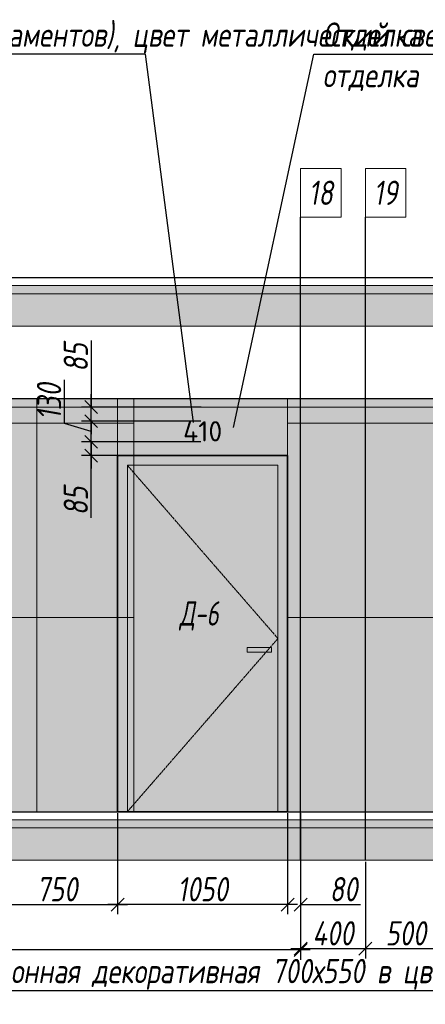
# Model space of a CAD drawing. Header units: millimetres. Extents: x -525784 to 178656, y -69521 to 385150.
# Tile 18 of 256: x -432151 to -429645, y 358992 to 365076. Entities that reach past the tile are written whole.
import ezdxf
from ezdxf import colors
from ezdxf.entities.mleader import LeaderData, LeaderLine
from ezdxf.math import Vec2, Vec3

# ---------------------------------------------------------------- set-up
doc = ezdxf.new("R2010")
doc.units = ezdxf.units.MM
doc.linetypes.add('( Hidden )', pattern=[0.375, 0.25, -0.125])
doc.linetypes.add('DASHDOT', pattern=[25.4, 12.7, -6.35, 0, -6.35])
doc.layers.get('Defpoints').update_dxf_attribs({"color": 31})
for name, color, linetype, lineweight in [('A-DETL-GENF', 7, 'Continuous', 5), ('dim_pot', 183, 'Continuous', 9), ('dim_razv', 93, 'DASHDOT', 9), ('meb', 26, 'Continuous', 15), ('Двери', 7, 'Continuous', 5), ('Отделка стен', 253, 'Continuous', 0)]:
    doc.layers.add(name, color=color, linetype=linetype, lineweight=lineweight)
doc.styles.add('fl_iso paper', font='isocpeur.ttf', dxfattribs={"width": 0.8, "oblique": 10})
doc.styles.add('GODT type AU', font='isocpeur.ttf')
doc.styles.add('In tre', font='isocpeur.ttf', dxfattribs={"width": 0.8, "oblique": 10})
doc.dimstyles.new('In tre 1_50', dxfattribs={"dimtxt": 150, "dimasz": 80, "dimexe": 60, "dimexo": 10, "dimgap": 20, "dimtad": 1, "dimdec": 0, "dimrnd": 5, "dimzin": 0, "dimdsep": 46, "dimtxsty": 'fl_iso paper', "dimblk": 'OBLIQUE', "dimcen": 0, "dimdle": 60, "dimadec": 0, "dimazin": 0, "dimtfac": 1, "dimtdec": 0, "dimtofl": 0, "dimtmove": 1, "dimatfit": 1, "dimfxl": 40, "dimtolj": 1, "dimtzin": 0, "dimarcsym": 1})

# ---------------------------------------------------------------- blocks, each defined once
blk = doc.blocks.new('*U12245')
at = {"layer": 'A-DETL-GENF'}
h = blk.add_hatch(dxfattribs=at)
h.set_pattern_fill('ANSI35', color=256, scale=10, style=0)
h.set_pattern_definition([(45, (58070.45, 5e-10), (-44.90128, 44.90128), []), (45, (58115.35, 5e-10), (-44.90128, 44.90128), [79.375, -15.875, 0, -15.875])])
h.paths.add_polyline_path([(0, -100), (58490.9, -100), (58490.9, -50), (0, -50)])
h = blk.add_hatch(dxfattribs=at)
h.set_pattern_fill('ANSI35', color=256, scale=20, style=0)
h.set_pattern_definition([(45, (58070.45, 5e-10), (-89.80256, 89.80256), []), (45, (58160.25, 5e-10), (-89.80256, 89.80256), [158.75, -31.75, 0, -31.75])])
h.paths.add_polyline_path([(0, -300), (58490.9, -300), (58490.9, -100), (0, -100)])
at = {"lineweight": 13}
blk.add_lwpolyline([(0, -50), (58490.9, -50), (58490.9, 0), (0, 0)], close=True, dxfattribs=at)
at = {"lineweight": 30}
blk.add_lwpolyline([(0, 0), (58490.9, 0)], dxfattribs=at)
at = {"layer": 'A-DETL-GENF'}
for points in [[(0, -100), (58490.9, -100), (58490.9, -50), (0, -50)], [(0, -300), (58490.9, -300), (58490.9, -100), (0, -100)]]:
    blk.add_lwpolyline(points, close=True, dxfattribs=at)
blk = doc.blocks.new('*U12246')
at = {"layer": 'dim_razv', "true_color": 0xffffff, "transparency": 33554559}
h = blk.add_hatch(color=7, dxfattribs=at)
h.dxf.hatch_style = 1
h.paths.add_polyline_path([(0, 0), (57650, 0), (57650, 50), (0, 50)])
at = {"lineweight": 20, "transparency": 33554559}
blk.add_lwpolyline([(0, 0), (57650, 0), (57650, 50), (0, 50)], close=True, dxfattribs=at)
blk = doc.blocks.new('_Oblique')
at = {"color": 0, "linetype": 'ByBlock', "lineweight": -2}
blk.add_line((-0.5, -0.5), (0.5, 0.5), dxfattribs=at)
blk = doc.blocks.new('*D12304')
at = {"layer": 'Defpoints', "color": 0, "linetype": 'ByBlock', "transparency": 16777216}
for p in [(-431545.6, 360182.6), (-430495.6, 360182.6), (-431545.6, 359608.4)]:
    blk.add_point(p, dxfattribs=at)
at = {"layer": 'dim_razv', "color": 0, "linetype": 'ByBlock', "lineweight": -2, "transparency": 16777216}
for p, q in [((-431545.6, 360172.6), (-431545.6, 359548.4)), ((-430495.6, 360172.6), (-430495.6, 359548.4)), ((-430435.6, 359608.4), (-431605.6, 359608.4))]:
    blk.add_line(p, q, dxfattribs=at)
at = {"layer": 'dim_razv', "color": 0, "linetype": 'ByBlock', "lineweight": -2, "transparency": 16777216, "xscale": 80, "yscale": 80, "zscale": 80, "rotation": 180}
blk.add_blockref('_Oblique', (-431545.6, 359608.4), dxfattribs=at)
at = {"layer": 'dim_razv', "color": 0, "linetype": 'ByBlock', "lineweight": -2, "transparency": 16777216, "xscale": 80, "yscale": 80, "zscale": 80}
blk.add_blockref('_Oblique', (-430495.6, 359608.4), dxfattribs=at)
at = {"layer": 'dim_razv', "color": 0, "linetype": 'ByBlock', "transparency": 16777216, "insert": (-431020.6, 359703.4), "char_height": 150, "attachment_point": 5, "style": 'fl_iso paper'}
blk.add_mtext('\\A1;1050', dxfattribs=at)
blk = doc.blocks.new('*D12305')
at = {"layer": 'Defpoints', "color": 0, "linetype": 'ByBlock', "transparency": 16777216}
for p in [(-431709.2, 362467.5), (-431022.5, 362467.5), (-431022.5, 362382.6)]:
    blk.add_point(p, dxfattribs=at)
at = {"layer": 'dim_razv', "color": 0, "linetype": 'ByBlock', "lineweight": -2, "transparency": 16777216}
for p, q in [((-431709.2, 362467.5), (-431709.2, 362547.5)), ((-431032.5, 362467.5), (-431769.2, 362467.5)), ((-431709.2, 362382.6), (-431709.2, 362467.5)), ((-431032.5, 362382.6), (-431769.2, 362382.6)), ((-431709.2, 362382.6), (-431709.2, 362302.6)), ((-431709.2, 361997.2), (-431709.2, 362382.6))]:
    blk.add_line(p, q, dxfattribs=at)
at = {"layer": 'dim_razv', "color": 0, "linetype": 'ByBlock', "lineweight": -2, "transparency": 16777216, "xscale": 80, "yscale": 80, "zscale": 80}
for p, rotation in [((-431709.2, 362467.5), 270), ((-431709.2, 362382.6), 90)]:
    blk.add_blockref('_Oblique', p, dxfattribs=dict(at, rotation=rotation))
at = {"layer": 'dim_razv', "color": 0, "linetype": 'ByBlock', "transparency": 16777216, "insert": (-431804.2, 362102.4), "char_height": 150, "attachment_point": 5, "rotation": 90, "style": 'fl_iso paper'}
blk.add_mtext('\\A1;85', dxfattribs=at)
blk = doc.blocks.new('*D12306')
at = {"layer": 'Defpoints', "color": 0, "linetype": 'ByBlock', "transparency": 16777216}
for p in [(-431709.2, 362595.3), (-431022.5, 362595.3), (-431022.5, 362467.5)]:
    blk.add_point(p, dxfattribs=at)
at = {"layer": 'dim_razv', "color": 0, "linetype": 'ByBlock', "lineweight": -2, "transparency": 16777216}
for p, q in [((-431874.2, 362580.9), (-431874.2, 362851.4)), ((-431709.2, 362595.3), (-431709.2, 362675.3)), ((-431709.2, 362531.4), (-431874.2, 362580.9)), ((-431032.5, 362595.3), (-431769.2, 362595.3)), ((-431709.2, 362467.5), (-431709.2, 362595.3)), ((-431032.5, 362467.5), (-431769.2, 362467.5)), ((-431709.2, 362467.5), (-431709.2, 362387.5))]:
    blk.add_line(p, q, dxfattribs=at)
at = {"layer": 'dim_razv', "color": 0, "linetype": 'ByBlock', "lineweight": -2, "transparency": 16777216, "xscale": 80, "yscale": 80, "zscale": 80}
for p, rotation in [((-431709.2, 362595.3), 270), ((-431709.2, 362467.5), 90)]:
    blk.add_blockref('_Oblique', p, dxfattribs=dict(at, rotation=rotation))
at = {"layer": 'dim_razv', "color": 0, "linetype": 'ByBlock', "transparency": 16777216, "insert": (-431969.2, 362716.2), "char_height": 150, "attachment_point": 5, "rotation": 90, "style": 'fl_iso paper'}
blk.add_mtext('\\A1;130', dxfattribs=at)
blk = doc.blocks.new('*D12307')
at = {"layer": 'Defpoints', "color": 0, "linetype": 'ByBlock', "transparency": 16777216}
for p in [(-431709.2, 362682.6), (-431020.6, 362682.6), (-431022.5, 362595.3)]:
    blk.add_point(p, dxfattribs=at)
at = {"layer": 'dim_razv', "color": 0, "linetype": 'ByBlock', "lineweight": -2, "transparency": 16777216}
for p, q in [((-431709.2, 363094.5), (-431709.2, 362682.6)), ((-431709.2, 362682.6), (-431709.2, 362762.6)), ((-431030.6, 362682.6), (-431769.2, 362682.6)), ((-431709.2, 362595.3), (-431709.2, 362682.6)), ((-431032.5, 362595.3), (-431769.2, 362595.3)), ((-431709.2, 362595.3), (-431709.2, 362515.3))]:
    blk.add_line(p, q, dxfattribs=at)
at = {"layer": 'dim_razv', "color": 0, "linetype": 'ByBlock', "lineweight": -2, "transparency": 16777216, "xscale": 80, "yscale": 80, "zscale": 80}
for p, rotation in [((-431709.2, 362682.6), 270), ((-431709.2, 362595.3), 90)]:
    blk.add_blockref('_Oblique', p, dxfattribs=dict(at, rotation=rotation))
at = {"layer": 'dim_razv', "color": 0, "linetype": 'ByBlock', "transparency": 16777216, "insert": (-431804.2, 362989.3), "char_height": 150, "attachment_point": 5, "rotation": 90, "style": 'fl_iso paper'}
blk.add_mtext('\\A1;85', dxfattribs=at)
blk = doc.blocks.new('*D12376')
at = {"layer": 'Defpoints', "color": 0, "linetype": 'ByBlock', "transparency": 16777216}
for p in [(-430015.6, 359882.6), (-429515.6, 359882.6), (-430015.6, 359336.1)]:
    blk.add_point(p, dxfattribs=at)
at = {"layer": 'dim_razv', "color": 0, "linetype": 'ByBlock', "lineweight": -2, "transparency": 16777216}
for p, q in [((-430015.6, 359872.6), (-430015.6, 359276.1)), ((-429515.6, 359872.6), (-429515.6, 359276.1)), ((-429455.6, 359336.1), (-430075.6, 359336.1))]:
    blk.add_line(p, q, dxfattribs=at)
at = {"layer": 'dim_razv', "color": 0, "linetype": 'ByBlock', "lineweight": -2, "transparency": 16777216, "xscale": 80, "yscale": 80, "zscale": 80, "rotation": 180}
blk.add_blockref('_Oblique', (-430015.6, 359336.1), dxfattribs=at)
at = {"layer": 'dim_razv', "color": 0, "linetype": 'ByBlock', "lineweight": -2, "transparency": 16777216, "xscale": 80, "yscale": 80, "zscale": 80}
blk.add_blockref('_Oblique', (-429515.6, 359336.1), dxfattribs=at)
at = {"layer": 'dim_razv', "color": 0, "linetype": 'ByBlock', "transparency": 16777216, "insert": (-429765.6, 359431.1), "char_height": 150, "attachment_point": 5, "style": 'fl_iso paper'}
blk.add_mtext('\\A1;500', dxfattribs=at)
blk = doc.blocks.new('*D12377')
at = {"layer": 'Defpoints', "color": 0, "linetype": 'ByBlock', "transparency": 16777216}
for p in [(-430415.6, 359882.6), (-430015.6, 359882.6), (-430415.6, 359336.1)]:
    blk.add_point(p, dxfattribs=at)
at = {"layer": 'dim_razv', "color": 0, "linetype": 'ByBlock', "lineweight": -2, "transparency": 16777216}
for p, q in [((-430415.6, 359872.6), (-430415.6, 359276.1)), ((-430015.6, 359872.6), (-430015.6, 359276.1)), ((-429955.6, 359336.1), (-430475.6, 359336.1))]:
    blk.add_line(p, q, dxfattribs=at)
at = {"layer": 'dim_razv', "color": 0, "linetype": 'ByBlock', "lineweight": -2, "transparency": 16777216, "xscale": 80, "yscale": 80, "zscale": 80, "rotation": 180}
blk.add_blockref('_Oblique', (-430415.6, 359336.1), dxfattribs=at)
at = {"layer": 'dim_razv', "color": 0, "linetype": 'ByBlock', "lineweight": -2, "transparency": 16777216, "xscale": 80, "yscale": 80, "zscale": 80}
blk.add_blockref('_Oblique', (-430015.6, 359336.1), dxfattribs=at)
at = {"layer": 'dim_razv', "color": 0, "linetype": 'ByBlock', "transparency": 16777216, "insert": (-430215.6, 359431.1), "char_height": 150, "attachment_point": 5, "style": 'fl_iso paper'}
blk.add_mtext('\\A1;400', dxfattribs=at)
blk = doc.blocks.new('*D12378')
at = {"layer": 'Defpoints', "color": 0, "linetype": 'ByBlock', "transparency": 16777216}
for p in [(-445765.6, 359874.8), (-430415.6, 359882.6), (-445765.6, 359328.2)]:
    blk.add_point(p, dxfattribs=at)
at = {"layer": 'dim_razv', "color": 0, "linetype": 'ByBlock', "lineweight": -2, "transparency": 16777216}
for p, q in [((-445765.6, 359864.8), (-445765.6, 359268.2)), ((-430415.6, 359872.6), (-430415.6, 359268.2)), ((-430355.6, 359328.2), (-445825.6, 359328.2))]:
    blk.add_line(p, q, dxfattribs=at)
at = {"layer": 'dim_razv', "color": 0, "linetype": 'ByBlock', "lineweight": -2, "transparency": 16777216, "xscale": 80, "yscale": 80, "zscale": 80, "rotation": 180}
blk.add_blockref('_Oblique', (-445765.6, 359328.2), dxfattribs=at)
at = {"layer": 'dim_razv', "color": 0, "linetype": 'ByBlock', "lineweight": -2, "transparency": 16777216, "xscale": 80, "yscale": 80, "zscale": 80}
blk.add_blockref('_Oblique', (-430415.6, 359328.2), dxfattribs=at)
at = {"layer": 'dim_razv', "color": 0, "linetype": 'ByBlock', "transparency": 16777216, "insert": (-438090.6, 359423.2), "char_height": 150, "attachment_point": 5, "style": 'fl_iso paper'}
blk.add_mtext('\\A1;15350', dxfattribs=at)
blk = doc.blocks.new('*D12395')
at = {"layer": 'Defpoints', "color": 0, "linetype": 'ByBlock', "transparency": 16777216}
for p in [(-432295.6, 360182.6), (-431545.6, 360182.6), (-431545.6, 359608.4)]:
    blk.add_point(p, dxfattribs=at)
at = {"layer": 'dim_razv', "color": 0, "linetype": 'ByBlock', "lineweight": -2, "transparency": 16777216}
for p, q in [((-432295.6, 360172.6), (-432295.6, 359548.4)), ((-431545.6, 360172.6), (-431545.6, 359548.4)), ((-432355.6, 359608.4), (-431485.6, 359608.4))]:
    blk.add_line(p, q, dxfattribs=at)
at = {"layer": 'dim_razv', "color": 0, "linetype": 'ByBlock', "lineweight": -2, "transparency": 16777216, "xscale": 80, "yscale": 80, "zscale": 80, "rotation": 180}
blk.add_blockref('_Oblique', (-432295.6, 359608.4), dxfattribs=at)
at = {"layer": 'dim_razv', "color": 0, "linetype": 'ByBlock', "lineweight": -2, "transparency": 16777216, "xscale": 80, "yscale": 80, "zscale": 80}
blk.add_blockref('_Oblique', (-431545.6, 359608.4), dxfattribs=at)
at = {"layer": 'dim_razv', "color": 0, "linetype": 'ByBlock', "transparency": 16777216, "insert": (-431920.6, 359703.4), "char_height": 150, "attachment_point": 5, "style": 'fl_iso paper'}
blk.add_mtext('\\A1;750', dxfattribs=at)
blk = doc.blocks.new('*D12396')
at = {"layer": 'Defpoints', "color": 0, "linetype": 'ByBlock', "transparency": 16777216}
for p in [(-430495.6, 360182.6), (-430415.6, 360182.6), (-430415.6, 359608.4)]:
    blk.add_point(p, dxfattribs=at)
at = {"layer": 'dim_razv', "color": 0, "linetype": 'ByBlock', "lineweight": -2, "transparency": 16777216}
for p, q in [((-430495.6, 360172.6), (-430495.6, 359548.4)), ((-430415.6, 360172.6), (-430415.6, 359548.4)), ((-430495.6, 359608.4), (-430575.6, 359608.4)), ((-430415.6, 359608.4), (-430045.2, 359608.4))]:
    blk.add_line(p, q, dxfattribs=at)
at = {"layer": 'dim_razv', "color": 0, "linetype": 'ByBlock', "lineweight": -2, "transparency": 16777216, "xscale": 80, "yscale": 80, "zscale": 80}
blk.add_blockref('_Oblique', (-430495.6, 359608.4), dxfattribs=at)
at = {"layer": 'dim_razv', "color": 0, "linetype": 'ByBlock', "lineweight": -2, "transparency": 16777216, "xscale": 80, "yscale": 80, "zscale": 80, "rotation": 180}
blk.add_blockref('_Oblique', (-430415.6, 359608.4), dxfattribs=at)
at = {"layer": 'dim_razv', "color": 0, "linetype": 'ByBlock', "transparency": 16777216, "insert": (-430150.4, 359703.4), "char_height": 150, "attachment_point": 5, "style": 'fl_iso paper'}
blk.add_mtext('\\A1;80', dxfattribs=at)

msp = doc.modelspace()

# ---------------------------------------------------------------- hatches: boundary and pattern name
at = {"layer": 'dim_razv', "true_color": 0xeceae4, "transparency": 33554687}
h = msp.add_hatch(dxfattribs=at)
h.set_pattern_fill('AR-SAND', color=254, scale=3, angle=315)
h.set_pattern_definition([(352.5, (120932.77, 389476.09), (100.426047, 107.214405), [0, -115.824, 0, -129.54, 0, -123.825]), (322.5, (120932.77, 389476.1), (247.419855, 56.70328), [0, -62.484, 0, -104.394, 0, -40.005]), (282.5, (120866.5, 389542.37), (168.099694, -167.489948), [0, -38.1, 0, -137.16, 0, -179.07]), (272.5, (120866.5, 389542.37), (209.265234, -114.68433), [0, -19.05, 0, -89.916, 0, -102.87])])
h.paths.add_polyline_path([(-454175.6, 360182.6), (-396525.6, 360182.6), (-396525.6, 362732.6), (-454175.6, 362732.6)])
h.paths.add_polyline_path([(-451545.6, 362382.6), (-452045.6, 362382.6), (-452045.6, 360332.6), (-451545.6, 360332.6)], flags=16)
h.paths.add_polyline_path([(-450845.6, 362382.6), (-451445.6, 362382.6), (-451445.6, 360332.6), (-450845.6, 360332.6)], flags=16)
h.paths.add_polyline_path([(-448145.6, 362382.6), (-450145.6, 362382.6), (-450145.6, 360332.6), (-448145.6, 360332.6)], flags=16)
h.paths.add_polyline_path([(-447375.6, 360182.6), (-445765.6, 360182.6), (-445765.6, 362382.6), (-447375.6, 362382.6)], flags=17)
h.paths.add_polyline_path([(-442975.6, 360182.6), (-442975.6, 362362.6), (-441015.6, 362362.6), (-441015.6, 360182.6)], flags=17)
h.paths.add_polyline_path([(-445295.7, 362682.6), (-443595.7, 362682.6), (-443595.7, 360182.6), (-445295.7, 360182.6)], flags=16)
h.paths.add_polyline_path([(-439045.6, 362382.6), (-440545.6, 362382.6), (-440545.6, 360332.6), (-439045.6, 360332.6)], flags=16)
h.paths.add_polyline_path([(-438445.6, 362382.6), (-438845.6, 362382.6), (-438845.6, 360332.6), (-438445.6, 360332.6)], flags=16)
h.paths.add_polyline_path([(-436995.6, 362382.6), (-437945.6, 362382.6), (-437945.6, 360332.6), (-436995.6, 360332.6)], flags=16)
h.paths.add_polyline_path([(-434995.6, 362382.6), (-435395.6, 362382.6), (-435395.6, 360332.6), (-434995.6, 360332.6)], flags=16)
h.paths.add_polyline_path([(-432295.6, 362382.6), (-433745.6, 362382.6), (-433745.6, 360182.6), (-432295.6, 360182.6)], flags=16)
h.paths.add_polyline_path([(-419460.6, 361586.4), (-418710.6, 361586.4), (-418710.6, 360236.4), (-419460.6, 360236.4)], flags=16)
h.paths.add_polyline_path([(-412115.6, 361586.4), (-411365.6, 361586.4), (-411365.6, 360236.4), (-412115.6, 360236.4)], flags=16)
h.paths.add_polyline_path([(-413665.6, 360432.6), (-413665.6, 360532.6), (-413565.6, 360532.6), (-413565.6, 360432.6)], flags=16)
edge = h.paths.add_edge_path(flags=0)
edge.add_arc((-413615.6, 360482.6), 28.4, 0, 360)
edge = h.paths.add_edge_path(flags=0)
edge.add_arc((-413629.2, 360482.6), 3.95, 0, 360)
edge = h.paths.add_edge_path(flags=0)
edge.add_arc((-413602.1, 360482.6), 3.95, 0, 360)
at = {"layer": 'dim_razv', "true_color": 0xcccccc}
h = msp.add_hatch(dxfattribs=at)
h.set_pattern_fill('AR-SAND', color=254, scale=3, angle=315)
h.set_pattern_definition([(352.5, (-552172.71, 349043.99), (100.42605, 107.2144), [0, -115.824, 0, -129.54, 0, -123.825]), (322.5, (-552172.71, 349043.99), (247.41986, 56.70328), [0, -62.484, 0, -104.394, 0, -40.005]), (282.5, (-552238.99, 349110.26), (168.0997, -167.48995), [0, -38.1, 0, -137.16, 0, -179.07]), (272.5, (-552238.99, 349110.26), (209.26523, -114.68433), [0, -19.05, 0, -89.916, 0, -102.87])])
h.paths.add_polyline_path([(-430745.6, 361197.6), (-430595.6, 361197.6), (-430595.6, 361167.6), (-430745.6, 361167.6)])
at = {"layer": 'meb', "lineweight": 9, "true_color": 0x000000, "transparency": 33554687}
h = msp.add_hatch(dxfattribs=at)
h.set_pattern_fill('WOOD6', color=18, scale=500, angle=70, pattern_type=2)
h.set_pattern_definition([(65.6014, (-585073.754, 365353.37), (171.008879, 469.846507), [32.596, -6486.6055]), (74.3987, (-585036.166, 365339.688), (1582.275289, 5809.165425), [32.596, -6486.6065]), (66.9874, (-585248.03, 365400.837), (171.0084906, 469.846981), [47.5655, -9465.5815]), (73.0127, (-585276.22, 365411.097), (2608.34782, 8628.2388574), [47.5655, -9465.5825]), (65.4262, (-585128.65, 365341.424), (2692.964117, 5936.9969055), [62.6995, -12477.2345]), (74.5739, (-585001.791, 365295.251), (1582.2764426, 5809.1649888), [62.6995, -12477.2365]), (68.1525, (-585216.003, 365357.255), (171.0092826, 469.8465317), [77.5405, -15430.521]), (71.8476, (-585328.761, 365398.298), (4660.4585783, 14266.3986336), [77.5405, -15430.522]), (63.4182, (-585176.49, 365356.176), (2008.926161, 4057.6106541), [65.4315, -13020.817]), (74.5739, (-584950.108, 365276.44), (1582.2764426, 5809.1649888), [62.6995, -12477.2365]), (71.8476, (-585368.698, 365412.834), (4660.4585783, 14266.3986336), [77.5405, -15430.522]), (70, (-585063.4, 364979.8), (-469.8463, 171.01), [70, -430]), (70, (-585115.1, 364998.6), (-469.8463, 171.01), [70, -430]), (70, (-585232.54, 365041.36), (-469.8463, 171.01), [70, -430]), (69.209, (-585306.3095, 365068.2102), (12954.03862925, 34127.60422081), [72.507, -72434.4025]), (69.5225, (-585343.74, 365081.8337), (171.01042241, 469.84603378), [100.0035, -59902.08]), (82.609, (-585384.655, 365096.7256), (4409.75308902, 34044.93653618), [48.674, -38890.441]), (61.4686, (-585368.799, 365090.954), (1666.9538994, 3117.900554), [50.5595, -10061.3315]), (70.4775, (-585407.952, 365105.205), (19880.30710864, 56082.73736222), [100.0035, -59902.08]), (70.7899, (-585445.3836, 365118.829), (11839.88184324, 34001.03541368), [72.507, -36430.962]), (70.7899, (-585485.3205, 365133.365), (11839.88184324, 34001.03541368), [72.507, -36430.962]), (76.0724, (-585208.601, 365107.14), (3378.7563056, 13668.722228), [118.163, -23514.439]), (63.9277, (-585091.14, 365064.387), (4188.85944166, 8585.06869065), [118.163, -23514.4345]), (76.0724, (-585280.572, 365135.996), (3378.7563056, 13668.722228), [118.163, -23514.439]), (63.9277, (-585421.526, 365187.288), (4188.85944166, 8585.06869065), [118.163, -23514.4345]), (85.9453, (-585129.35, 365142.145), (43.186263, 1580.547963), [36.4005, -3603.6525]), (80.954, (-585164.389, 365104.35), (385.2068691, 2520.240605), [78.9385, -15708.7115]), (59.0461, (-585126.801, 365090.67), (6795.4575344, 11360.9666392), [78.9385, -15708.706]), (80.954, (-585308.755, 365175.518), (385.2068691, 2520.240605), [78.9385, -15708.7115]), (59.0461, (-585374.533, 365199.46), (6795.4575344, 11360.9666392), [78.9385, -15708.706]), (74.7636, (-585254.308, 365113.134), (1411.268487, 5339.318), [120.416, -5900.381]), (63.9277, (-585039.457, 365045.576), (4188.85944166, 8585.06869065), [118.163, -23514.4345]), (63.9277, (-585461.463, 365201.824), (4188.85944166, 8585.06869065), [118.163, -23514.4345]), (46.8016, (-585357.45, 365187.92), (1794.733447, 2007.214747), [38.079, -3769.802]), (63.9911, (-585378.394, 365144.995), (2179.9383233, 4527.455938), [47.7625, -9504.722]), (73.3664, (-585188.045, 365025.166), (2266.322845, 7688.5481597), [82.6425, -8432.05]), (66.6337, (-585159.578, 365014.804), (171.00869, 469.8466143), [82.6425, -8432.049]), (71.5911, (-585273.263, 365056.182), (5515.5177835, 16615.6266733), [60.023, -17946.92]), (70, (-585180.16, 365221.83), (-469.8463, 171.01), [62.5, -437.5]), (70, (-585039.2, 365170.53), (-469.8463, 171.01), [62.5, -437.5]), (51.5652, (-585096.85, 365260.68), (171.00867, 469.84671), [31.623, -1549.5145]), (63.2903, (-585116.083, 365222.45), (2008.926495, 4057.6104033), [42.793, -8515.826]), (76.3401, (-585126.776, 365178.455), (898.24016, 3929.77849), [45.277, -4482.415]), (80.6196, (-585082.34, 365212.83), (385.2061187, 2520.240567), [40.697, -8098.712]), (92.6198, (-585075.706, 365252.982), (-212.463999, 3801.952825), [32.5, -6467.497]), (70, (-585152, 365182.3), (-469.8463, 171.01), [95, -405]), (70, (-585086.2, 365158.37), (-469.8463, 171.01), [95, -405]), (73.3664, (-585296.343, 365253.474), (2266.322845, 7688.5481597), [85.147, -8429.5455]), (66.6337, (-585333.93, 365267.155), (171.00869, 469.8466143), [85.147, -8429.545]), (70, (-584987.5, 365151.7), (-469.8463, 171.01), [62.5, -437.5]), (51.5652, (-585129.35, 365142.15), (171.00867, 469.84671), [55.34, -1525.7975]), (65.2365, (-585094.95, 365185.494), (171.009178, 469.846743), [30.104, -5990.692]), (77.4314, (-585344.65, 365135.374), (1625.459454, 7389.714305), [57.987, -11539.4265]), (88.4349, (-585332.03, 365191.97), (-127.82536, 1110.70212), [23.717, -1557.4215]), (63.66, (-585158.784, 365280.56), (171.008346, 469.847107), [67.9155, -4459.7755]), (76.3401, (-585017.83, 365229.257), (898.24016, 3929.77849), [67.9155, -4459.7765]), (71.273, (-585252.131, 365250.685), (7054.6075495, 20844.2438088), [112.528, -22393.0265]), (68.7271, (-585369.6, 365293.435), (171.0088508, 469.8466633), [112.528, -22393.0255]), (61.0275, (-585119.486, 365271.577), (3162.809465, 5765.986942), [48.0885, -9569.6]), (70, (-585222.66, 365229.3), (-469.8463, 171.01), [135, -365]), (76.3401, (-584966.147, 365210.446), (898.24016, 3929.77849), [67.9155, -4459.7765]), (68.7271, (-585409.537, 365307.971), (171.0088508, 469.8466633), [112.528, -22393.0255]), (60.5378, (-585096.19, 365313.65), (171.009083, 469.84671), [45.6205, -2995.7595]), (70, (-585271.97, 365335.06), (-469.8463, 171.01), [70, -430]), (70, (-585300.16, 365345.3), (-469.8463, 171.01), [70, -430]), (79.211, (-585053.708, 365247.636), (556.2152697, 2990.0877084), [93.7085, -18647.955]), (76.4916, (-585327.826, 365546.9498), (14455.54399161, 60185.545455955), [57.862, -83980.958]), (76.4916, (-585287.889, 365532.414), (14455.54399161, 60185.545455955), [57.862, -83980.958]), (80.0418, (-585250.9912, 365495.0307), (8425.60322164, 48013.86418706), [81.2445, -57297.7555]), (62.093, (-585229.434, 365444.617), (6838.6377563, 12941.5171704), [121.152, -18051.623]), (63.5515, (-585161.0727, 365486.247), (13892.44688303, 27933.073674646), [57.866, -89005.62]), (67.1373, (-585131.18, 365451.423), (171.0122466, 469.845349), [50.0625, -9962.4325]), (71.7899, (-585086.545, 365435.177), (4831.4685046, 14736.2447852), [80.039, -15927.7715]), (70, (-585030.6, 365457.37), (-469.8463, 171.01), [40, -460]), (70, (-585002.4, 365447.1), (-469.8463, 171.01), [40, -460]), (68.2101, (-584973.782, 365394.135), (171.0098556, 469.8463527), [80.039, -15927.7715]), (68.2101, (-584922.099, 365375.324), (171.0098556, 469.8463527), [80.039, -15927.7715]), (66.4238, (-585102.575, 365398.444), (171.009185, 469.8468474), [40.078, -7975.5305]), (73.5763, (-584985.113, 365355.692), (2095.3090965, 7218.702968), [40.078, -7975.5315]), (66.4238, (-585187.147, 365429.226), (171.009185, 469.8468474), [40.078, -7975.5305]), (73.5763, (-585304.608, 365471.975), (2095.3090965, 7218.702968), [40.078, -7975.5315]), (66.4238, (-585060.29, 365383.054), (171.009185, 469.8468474), [40.078, -7975.5305]), (73.5763, (-585027.4, 365371.083), (2095.3090965, 7218.702968), [40.078, -7975.5315]), (66.4238, (-585147.21, 365414.69), (171.009185, 469.8468474), [40.078, -7975.5305]), (73.5763, (-584933.43, 365336.88), (2095.3090965, 7218.702968), [40.078, -7975.5315]), (73.5763, (-585344.545, 365486.51), (2095.3090965, 7218.702968), [40.078, -7975.5315]), (73.5763, (-585262.323, 365456.588), (2095.3090965, 7218.702968), [40.078, -7975.5315]), (63.66, (-585171.12, 365465.96), (171.008346, 469.847107), [22.6385, -4505.0525]), (76.3401, (-585293.28, 365510.42), (898.24016, 3929.77849), [22.6385, -4505.0535]), (76.3401, (-585333.217, 365524.957), (898.24016, 3929.77849), [22.6385, -4505.0535]), (70.2731, (-585044.26, 365419.8), (-469.8466, 171.0099), [40.0005, -460.005]), (70, (-585016.07, 365409.53), (-469.8463, 171.01), [40, -460]), (51.5652, (-585212.53, 365542.22), (171.00867, 469.84671), [23.717, -1557.4205]), (92.6198, (-585212.53, 365542.222), (-212.463999, 3801.952825), [24.375, -6475.622]), (71.5911, (-585111.73, 365497.552), (5515.5177835, 16615.6266733), [30.012, -17976.931])])
h.paths.add_polyline_path([(-430495.6, 362382.6), (-431545.6, 362382.6), (-431545.6, 362732.6), (-430495.6, 362732.6)])
h.paths.add_polyline_path([(-431545.6, 362382.6), (-430495.6, 362382.6), (-430495.6, 360182.6), (-431545.6, 360182.6)])

# ---------------------------------------------------------------- linework, layer by layer
at = {"lineweight": 30}
for points in [[(-430415.6, 359882.6), (-430415.6, 363856.2)], [(-430015.6, 359882.6), (-430015.6, 363856.2)]]:
    msp.add_lwpolyline(points, dxfattribs=at)
msp.add_lwpolyline([(-454175.6, 360182.6), (-396525.6, 360182.6), (-396525.6, 362732.6), (-454175.6, 362732.6)], close=True)
at = {"lineweight": 13}
for points in [[(-430495.6, 362382.6), (-431545.6, 362382.6), (-431545.6, 362732.6), (-430495.6, 362732.6)], [(-431485.6, 362322.6), (-430555.6, 362322.6), (-430555.6, 360182.6), (-431485.6, 360182.6)], [(-430745.6, 361197.6), (-430595.6, 361197.6), (-430595.6, 361167.6), (-430745.6, 361167.6)]]:
    msp.add_lwpolyline(points, close=True, dxfattribs=at)
at = {"lineweight": 35}
msp.add_lwpolyline([(-431545.6, 362382.6), (-430495.6, 362382.6), (-430495.6, 360182.6), (-431545.6, 360182.6)], close=True, dxfattribs=at)
at = {"linetype": '( Hidden )', "lineweight": 13, "ltscale": 10}
msp.add_lwpolyline([(-431485.6, 362322.6), (-430555.6, 361252.6), (-431485.6, 360182.6)], dxfattribs=at)
at = {"layer": 'dim_pot', "color": 10, "lineweight": 0}
for points in [[(-430415.6, 364156.2), (-430165.6, 364156.2), (-430165.6, 363856.2), (-430415.6, 363856.2)], [(-430015.6, 364156.2), (-429765.6, 364156.2), (-429765.6, 363856.2), (-430015.6, 363856.2)]]:
    msp.add_lwpolyline(points, close=True, dxfattribs=at)
at = {"layer": 'Отделка стен', "transparency": 33554687}
for points in [[(-432645.6, 362732.6), (-432645.6, 362582.6), (-432045.6, 362582.6), (-432045.6, 362732.6)], [(-432045.6, 362732.6), (-432045.6, 362582.6), (-431445.6, 362582.6), (-431445.6, 362732.6)], [(-430495.6, 362732.6), (-430495.6, 362582.6), (-430015.6, 362582.6), (-430015.6, 362732.6)], [(-430015.6, 362732.6), (-430015.6, 362582.6), (-429515.6, 362582.6), (-429515.6, 362732.6)], [(-432045.6, 362582.6), (-432045.6, 361382.6), (-431445.6, 361382.6), (-431445.6, 362582.6)], [(-430495.6, 362582.6), (-430495.6, 361382.6), (-430015.6, 361382.6), (-430015.6, 362582.6)], [(-430015.6, 362582.6), (-430015.6, 361382.6), (-429515.6, 361382.6), (-429515.6, 362582.6)], [(-432045.6, 361382.6), (-432045.6, 360182.6), (-431445.6, 360182.6), (-431445.6, 361382.6)], [(-430495.6, 361382.6), (-430495.6, 360182.6), (-430015.6, 360182.6), (-430015.6, 361382.6)], [(-430015.6, 361382.6), (-430015.6, 360182.6), (-429515.6, 360182.6), (-429515.6, 361382.6)]]:
    msp.add_lwpolyline(points, close=True, dxfattribs=at)
for points in [[(-432295.6, 361382.6), (-432045.6, 361382.6), (-432045.6, 362582.6), (-432645.6, 362582.6), (-432645.6, 362382.6)], [(-432645.6, 360182.6), (-432645.6, 360182.6), (-432045.6, 360182.6), (-432045.6, 361382.6), (-432145.6, 361382.6)]]:
    msp.add_lwpolyline(points, dxfattribs=at)

# ---------------------------------------------------------------- block references
for name, p in [('*U12245', (-454596.1, 363482.6)), ('*U12246', (-454175.6, 362682.6)), ('*U12245', (-454596.1, 360182.6))]:
    msp.add_blockref(name, p)

# ---------------------------------------------------------------- texts
at = {"layer": 'dim_pot', "color": 10, "lineweight": 0, "char_height": 150, "attachment_point": 5, "style": 'fl_iso paper'}
for s, insert in [('18', (-430290.6, 364006.2)), ('19', (-429890.6, 364006.2))]:
    msp.add_mtext_dynamic_manual_height_columns(s, width=190.261, gutter_width=1350, heights=[0], dxfattribs=dict(at, insert=insert))
at = {"layer": 'dim_razv', "color": 254, "true_color": 0xcccccc, "insert": (-431020.6, 362532.6), "char_height": 125, "attachment_point": 5, "style": 'GODT type AU'}
msp.add_mtext_dynamic_manual_height_columns('410', width=166.384, gutter_width=12.5, heights=[0], dxfattribs=at)
at = {"layer": 'Двери', "lineweight": 0, "insert": (-431042.5, 361392), "char_height": 150, "attachment_point": 5, "style": 'fl_iso paper'}
msp.add_mtext_dynamic_manual_height_columns('{\\W0.7;Д-6}', width=190.261, gutter_width=1350, heights=[0], dxfattribs=at)

# ---------------------------------------------------------------- dimensions: what is measured, and where the dimension line sits
at = {"layer": 'dim_razv', "color": 18, "linetype": 'ByBlock', "true_color": 0x000000}
for base, p1, p2, picture, middle in [((-431709.2, 362682.6), (-431022.5, 362595.3), (-431020.6, 362682.6), '*D12307', (-431696.4, 362989.3)), ((-431709.2, 362467.5), (-431022.5, 362382.6), (-431022.5, 362467.5), '*D12305', (-431735.3, 362102.4))]:
    dim = msp.add_linear_dim(base=base, p1=p1, p2=p2, angle=90, dimstyle='In tre 1_50', dxfattribs=at)
    dim.commit()
    dim.dimension.update_dxf_attribs({"geometry": picture, "text_midpoint": middle, "dimtype": 160})
dim = msp.add_linear_dim(base=(-431709.2, 362595.3), p1=(-431022.5, 362467.5), p2=(-431022.5, 362595.3), angle=90, dimstyle='In tre 1_50', dxfattribs=at)
dim.commit()
dim.dimension.update_dxf_attribs({"geometry": '*D12306', "text_midpoint": (-431969.2, 362600.9)})
for base, p1, p2, picture, middle in [((-431545.6, 359608.4), (-432295.6, 360182.6), (-431545.6, 360182.6), '*D12395', (-431920.6, 359703.4)), ((-431545.6, 359608.4), (-430495.6, 360182.6), (-431545.6, 360182.6), '*D12304', (-431020.6, 359703.4)), ((-445765.6, 359328.2), (-430415.6, 359882.6), (-445765.6, 359874.8), '*D12378', (-438090.6, 359423.2)), ((-430415.6, 359336.1), (-430015.6, 359882.6), (-430415.6, 359882.6), '*D12377', (-430215.6, 359431.1)), ((-430015.6, 359336.1), (-429515.6, 359882.6), (-430015.6, 359882.6), '*D12376', (-429765.6, 359431.1))]:
    dim = msp.add_linear_dim(base=base, p1=p1, p2=p2, dimstyle='In tre 1_50', dxfattribs=at)
    dim.commit()
    dim.dimension.update_dxf_attribs({"geometry": picture, "text_midpoint": middle})
dim = msp.add_linear_dim(base=(-430415.6, 359608.4), p1=(-430495.6, 360182.6), p2=(-430415.6, 360182.6), dimstyle='In tre 1_50', override={"dimtmove": 0}, dxfattribs=at)
dim.commit()
dim.dimension.update_dxf_attribs({"geometry": '*D12396', "text_midpoint": (-430150.4, 359608.4), "dimtype": 160})

# ---------------------------------------------------------------- leaders
at = {"layer": 'dim_razv', "color": 0, "linetype": 'ByBlock'}
ml = msp.add_multileader_mtext('Standard', dxfattribs=at)
ml.set_content('Цифры номера квартиры (аппартаментов), цвет металлический светлый, \\Pвысота номера - 130*мм', style='In tre')
ml.set_leader_properties()
ml.build(insert=Vec2(0, 0))
ml.multileader.update_dxf_attribs({"text_left_attachment_type": 6, "text_right_attachment_type": 6, "dogleg_length": 1, "arrow_head_size": 0, "scale": 50})
ctx = ml.context
ctx.base_point, ctx.scale, ctx.char_height, ctx.arrow_head_size, ctx.landing_gap_size, ctx.plane_origin = Vec3(-434794.4, 364863.3), 50, 150, 0, 4.5, Vec3(-424994.4, 362756.3)
ctx.left_attachment, ctx.right_attachment = 6, 6
notes = []
notes.append((ctx, [(0, (1, 1, 0), (-431373, 364863.3), (-1, 0), 50, [(1, [(-431077.7, 362587.9)], 0, [])])]))
ctx.mtext.insert, ctx.mtext.width, ctx.mtext.defined_height, ctx.mtext.flow_direction = Vec3(-434789.9, 365058.3), 3469.079, 696.6, 5
ml = msp.add_multileader_mtext('Standard', dxfattribs=at)
ml.set_content('Отделка дверного полотна и стены над дверным проемом в один цвет,\\Pотделка над дверью - дверным добором', style='In tre')
ml.set_leader_properties()
ml.build(insert=Vec2(0, 0))
ml.multileader.update_dxf_attribs({"text_left_attachment_type": 6, "text_right_attachment_type": 6, "dogleg_length": 1, "arrow_head_size": 0, "scale": 50})
ctx = ml.context
ctx.base_point, ctx.scale, ctx.char_height, ctx.arrow_head_size, ctx.landing_gap_size, ctx.plane_origin = Vec3(-430283.9, 364863.3), 50, 150, 0, 4.5, Vec3(-424717, 362522.1)
ctx.left_attachment, ctx.right_attachment = 6, 6
notes.append((ctx, [(1, (1, 1, 0), (-430333.9, 364863.3), (1, 0), 50, [(1, [(-430829.4, 362556.4)], 0, [])])]))
ctx.mtext.insert, ctx.mtext.width, ctx.mtext.defined_height, ctx.mtext.flow_direction = Vec3(-430279.4, 365058.3), 3361.191, 696.6, 5
ml = msp.add_multileader_mtext('Standard', dxfattribs=at)
ml.set_content('Потолок подвесной, реечный\\Pрейка 50х50 белого цвета, шаг рейки 120-125мм', style='In tre')
ml.set_leader_properties()
ml.build(insert=Vec2(0, 0))
ml.multileader.update_dxf_attribs({"text_left_attachment_type": 6, "text_right_attachment_type": 6, "dogleg_length": 1, "arrow_head_size": 0, "scale": 50})
ctx = ml.context
ctx.base_point, ctx.scale, ctx.char_height, ctx.arrow_head_size, ctx.landing_gap_size, ctx.plane_origin = Vec3(-453529.1, 364543.9), 50, 150, 0, 4.5, Vec3(-444982, 362749.4)
ctx.left_attachment, ctx.right_attachment = 6, 6
notes.append((ctx, [(0, (1, 1, 0), (-451277.2, 364543.9), (-1, 0), 50, [(1, [(-451094.4, 362725.7)], 0, [])])]))
ctx.mtext.insert, ctx.mtext.width, ctx.mtext.defined_height, ctx.mtext.flow_direction = Vec3(-453524.6, 364738.9), 2509.515, 696.6, 5
ml = msp.add_multileader_mtext('Standard', dxfattribs=at)
ml.set_content('Решетка вентиляционная декоративная 850х400 в цвет стен', style='In tre')
ml.set_leader_properties()
ml.build(insert=Vec2(0, 0))
ml.multileader.update_dxf_attribs({"text_left_attachment_type": 6, "text_right_attachment_type": 6, "dogleg_length": 1, "arrow_head_size": 0, "scale": 50})
ctx = ml.context
ctx.base_point, ctx.scale, ctx.char_height, ctx.arrow_head_size, ctx.landing_gap_size, ctx.plane_origin = Vec3(-447949.2, 364450.6), 50, 150, 0, 4.5, Vec3(-438059.4, 362125.2)
ctx.left_attachment, ctx.right_attachment = 6, 6
notes.append((ctx, [(0, (1, 1, 0), (-445041.9, 364450.6), (-1, 0), 50, [(1, [(-444284.4, 362882.6)], 0, [])])]))
ctx.mtext.insert, ctx.mtext.width, ctx.mtext.defined_height, ctx.mtext.flow_direction = Vec3(-447944.7, 364645.6), 2996.732, 696.6, 5
ml = msp.add_multileader_mtext('Standard', dxfattribs=at)
ml.set_content('Окраска запотолочного пространства в белый цвет RAL9016', style='In tre')
ml.set_leader_properties()
ml.build(insert=Vec2(0, 0))
ml.multileader.update_dxf_attribs({"text_left_attachment_type": 6, "text_right_attachment_type": 6, "dogleg_length": 1, "arrow_head_size": 0, "scale": 50})
ctx = ml.context
ctx.base_point, ctx.scale, ctx.char_height, ctx.arrow_head_size, ctx.landing_gap_size, ctx.plane_origin = Vec3(-443682, 364462.3), 50, 150, 0, 4.5, Vec3(-438847.5, 360771.8)
ctx.left_attachment, ctx.right_attachment = 6, 6
notes.append((ctx, [(0, (1, 1, 0), (-443732, 364462.3), (1, 0), 50, [(0, [(-444022.4, 362994.9)], 0, [])])]))
ctx.mtext.insert, ctx.mtext.width, ctx.mtext.flow_direction = Vec3(-443677.5, 364642.3), 3148.852, 5
ml = msp.add_multileader_mtext('Standard', dxfattribs=at)
ml.set_content('Плитка керамогранитная, настенная, размер плитки 600х1200мм, расположить вертикально', style='In tre')
ml.set_leader_properties()
ml.build(insert=Vec2(0, 0))
ml.multileader.update_dxf_attribs({"text_left_attachment_type": 6, "text_right_attachment_type": 6, "dogleg_length": 1, "arrow_head_size": 0, "scale": 50})
ctx = ml.context
ctx.base_point, ctx.scale, ctx.char_height, ctx.arrow_head_size, ctx.landing_gap_size, ctx.plane_origin = Vec3(-440583.1, 364137.1), 50, 150, 0, 4.5, Vec3(-438669, 364016.6)
ctx.left_attachment, ctx.right_attachment = 6, 6
notes.append((ctx, [(1, (1, 1, 0), (-440633.1, 364137.1), (1, 0), 50, [(1, [(-441200.3, 362443.3)], 0, [])])]))
ctx.mtext.insert, ctx.mtext.width, ctx.mtext.defined_height, ctx.mtext.flow_direction = Vec3(-440578.6, 364332.1), 3060.297, 696.6, 5
ml = msp.add_multileader_mtext('Standard', dxfattribs=at)
ml.set_content('Решетка вентиляционная декоративная 700х550 в цвет стен', style='In tre')
ml.set_leader_properties()
ml.build(insert=Vec2(0, 0))
ml.multileader.update_dxf_attribs({"text_left_attachment_type": 6, "text_right_attachment_type": 6, "dogleg_length": 1, "arrow_head_size": 0, "scale": 50})
ctx = ml.context
ctx.base_point, ctx.scale, ctx.char_height, ctx.arrow_head_size, ctx.landing_gap_size, ctx.plane_origin = Vec3(-433717.2, 359077.9), 50, 150, 0, 4.5, Vec3(-428976.6, 357283.3)
ctx.left_attachment, ctx.right_attachment = 6, 6
notes.append((ctx, [(1, (1, 1, 0), (-433767.2, 359077.9), (1, 0), 50, [(1, [(-434438.3, 360360.2)], 0, [])])]))
ctx.mtext.insert, ctx.mtext.width, ctx.mtext.defined_height, ctx.mtext.flow_direction = Vec3(-433712.7, 359272.9), 2996.732, 696.6, 5
ml = msp.add_multileader_mtext('Standard', dxfattribs=at)
ml.set_content('Зеркало на стене, выполнить в один уровень с отделкой стен', style='In tre')
ml.set_leader_properties()
ml.build(insert=Vec2(0, 0))
ml.multileader.update_dxf_attribs({"text_left_attachment_type": 6, "text_right_attachment_type": 6, "dogleg_length": 1, "arrow_head_size": 0, "scale": 50})
ctx = ml.context
ctx.base_point, ctx.scale, ctx.char_height, ctx.arrow_head_size, ctx.landing_gap_size, ctx.plane_origin = Vec3(-448638.5, 358995.3), 50, 150, 0, 4.5, Vec3(-439596.2, 357200.8)
ctx.left_attachment, ctx.right_attachment = 6, 6
notes.append((ctx, [(0, (1, 1, 0), (-445715.9, 358995.3), (-1, 0), 50, [(1, [(-445057.9, 360277.6)], 0, [])])]))
ctx.mtext.insert, ctx.mtext.width, ctx.mtext.defined_height, ctx.mtext.flow_direction = Vec3(-448634, 359190.3), 3043.138, 696.6, 5
for ctx, leaders in notes:
    for number, flags, end, landing, length, lines in leaders:
        leader = LeaderData()
        leader.index, (leader.has_last_leader_line, leader.has_dogleg_vector, leader.attachment_direction) = number, flags
        leader.last_leader_point, leader.dogleg_vector, leader.dogleg_length = Vec3(end), Vec3(landing), length
        for number, points, colour, breaks in lines:
            line = LeaderLine()
            line.index, line.vertices, line.color, line.breaks = number, Vec3.list(points), colors.encode_raw_color(colour), breaks
            leader.lines.append(line)
        ctx.leaders.append(leader)

doc.saveas('drawing.dxf')
